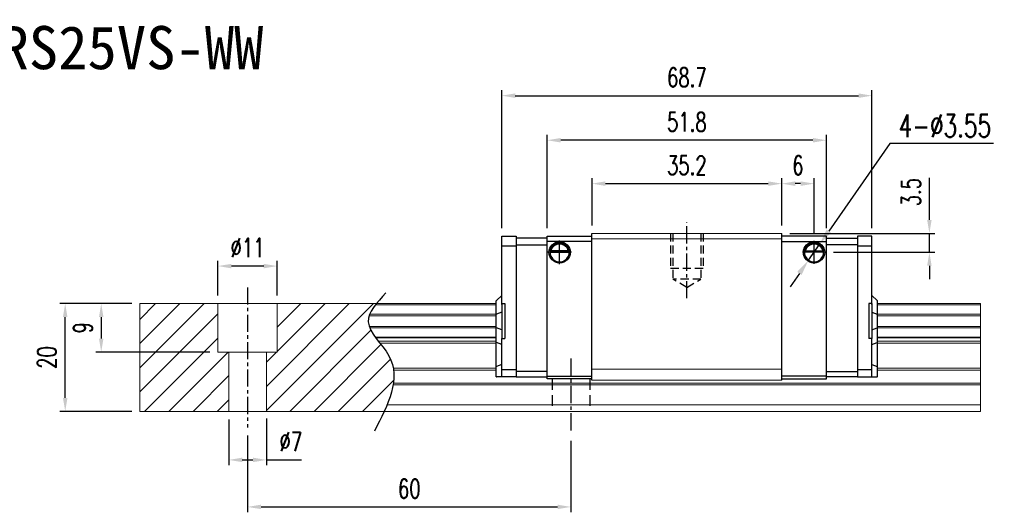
# Model space of a CAD drawing. Header units: millimetres. Extents: x 300 to 592, y 283 to 522.
# Tile 2 of 2: x 410 to 592, y 283 to 374. Entities that reach past the tile are written whole.
import ezdxf
from ezdxf.enums import TextEntityAlignment as Align

# ---------------------------------------------------------------- set-up
doc = ezdxf.new("R2010")
doc.units = ezdxf.units.MM
doc.header["$PDSIZE"] = -1
doc.linetypes.add('CENTER', pattern=[10.16, 6.35, -1.27, 1.27, -1.27])
doc.linetypes.add('DASHED', pattern=[0.75, 0.5, -0.25])
for name, color, linetype in [('2', 7, 'Continuous'), ('CHA', 7, 'Continuous'), ('CL', 1, 'CENTER'), ('DIM', 4, 'Continuous'), ('HID', 2, 'DASHED'), ('OUT', 3, 'Continuous')]:
    doc.layers.add(name, color=color, linetype=linetype)
doc.styles.add('DIM-7', font='SIMPLEX.shx', dxfattribs={"width": 0.7, "bigfont": 'chineset.shx'})
doc.styles.add('T', font='kaiu.ttf')
doc.dimstyles.new('CNS', dxfattribs={"dimtxt": 3.5, "dimasz": 2.5, "dimexe": 1, "dimexo": 1.5, "dimgap": 0.09, "dimtad": 0, "dimdsep": 46, "dimtxsty": 'DIM-7', "dimcen": 0.09, "dimclrd": 4, "dimclre": 4, "dimclrt": 4, "dimadec": 0, "dimazin": 0, "dimtfac": 1, "dimtix": 1, "dimtmove": 2, "dimatfit": 3, "dimfxl": 1, "dimtvp": 0.971429, "dimtolj": 1, "dimarcsym": 0})
doc.dimstyles.new('CNSx1 (指線專用)', dxfattribs={"dimscale": 0.8, "dimtxt": 3.5, "dimasz": 2.5, "dimexe": 1, "dimexo": 1.5, "dimgap": 1, "dimtad": 1, "dimtih": 1, "dimtoh": 1, "dimdsep": 46, "dimtxsty": 'DIM-7', "dimcen": 0.09, "dimclrd": 256, "dimclre": 256, "dimclrt": 4, "dimadec": 0, "dimazin": 0, "dimtfac": 1, "dimtix": 1, "dimtmove": 1, "dimatfit": 3, "dimfxl": 1, "dimtvp": 0.971429, "dimtolj": 1, "dimarcsym": 0})

# ---------------------------------------------------------------- blocks, each defined once
blk = doc.blocks.new('*D28')
at = {"layer": 'DEFPOINTS', "color": 0}
for p in [(551.06, 343.58), (515.86, 334.34), (551.06, 334.34)]:
    blk.add_point(p, dxfattribs=at)
at = {"layer": 'DIM', "color": 7, "lineweight": -2}
for p, q in [((515.86, 335.84), (515.86, 344.58)), ((518.36, 343.58), (548.56, 343.58)), ((551.06, 335.84), (551.06, 344.58))]:
    blk.add_line(p, q, dxfattribs=at)
at = {"layer": 'DIM', "color": 7}
for points in [[(518.36, 344), (518.36, 343.16), (515.86, 343.58)], [(548.56, 344), (548.56, 343.16), (551.06, 343.58)]]:
    blk.add_solid(points, dxfattribs=at)
at = {"layer": 'DIM', "color": 7, "insert": (533.46, 346.98), "char_height": 3.5, "attachment_point": 5, "style": 'DIM-7'}
blk.add_mtext('\\A1;35.2', dxfattribs=at)
blk = doc.blocks.new('*D29')
at = {"layer": 'DEFPOINTS', "color": 0}
for p in [(507.56, 351.63), (507.56, 333.84), (559.36, 333.84)]:
    blk.add_point(p, dxfattribs=at)
at = {"layer": 'DIM', "color": 7, "lineweight": -2}
for p, q in [((507.56, 335.34), (507.56, 352.63)), ((559.36, 335.34), (559.36, 352.63)), ((556.86, 351.63), (510.06, 351.63))]:
    blk.add_line(p, q, dxfattribs=at)
at = {"layer": 'DIM', "color": 7}
for points in [[(510.06, 352.05), (510.06, 351.21), (507.56, 351.63)], [(556.86, 352.05), (556.86, 351.21), (559.36, 351.63)]]:
    blk.add_solid(points, dxfattribs=at)
at = {"layer": 'DIM', "color": 7, "insert": (533.46, 355.03), "char_height": 3.5, "attachment_point": 5, "style": 'DIM-7'}
blk.add_mtext('\\A1;51.8', dxfattribs=at)
blk = doc.blocks.new('*D31')
at = {"layer": 'DEFPOINTS', "color": 0}
for p in [(551.06, 343.58), (551.06, 334.34), (557.06, 332.98)]:
    blk.add_point(p, dxfattribs=at)
at = {"layer": 'DIM', "color": 7, "lineweight": -2}
for p, q in [((551.06, 335.84), (551.06, 344.58)), ((554.56, 343.58), (553.56, 343.58)), ((557.06, 334.48), (557.06, 344.58))]:
    blk.add_line(p, q, dxfattribs=at)
at = {"layer": 'DIM', "color": 7}
for points in [[(553.56, 344), (553.56, 343.16), (551.06, 343.58)], [(554.56, 344), (554.56, 343.16), (557.06, 343.58)]]:
    blk.add_solid(points, dxfattribs=at)
at = {"layer": 'DIM', "color": 7, "insert": (554.06, 346.98), "char_height": 3.5, "attachment_point": 5, "style": 'DIM-7'}
blk.add_mtext('\\A1;6', dxfattribs=at)
blk = doc.blocks.new('*D32')
at = {"layer": 'DEFPOINTS', "color": 0}
for p in [(446.46, 328.29), (446.46, 321.34), (457.46, 321.34)]:
    blk.add_point(p, dxfattribs=at)
at = {"layer": 'DIM', "color": 7, "lineweight": -2}
for p, q in [((446.46, 322.84), (446.46, 329.29)), ((457.46, 322.84), (457.46, 329.29)), ((454.96, 328.29), (448.96, 328.29))]:
    blk.add_line(p, q, dxfattribs=at)
at = {"layer": 'DIM', "color": 7}
for points in [[(448.96, 328.7), (448.96, 327.87), (446.46, 328.29)], [(454.96, 328.7), (454.96, 327.87), (457.46, 328.29)]]:
    blk.add_solid(points, dxfattribs=at)
at = {"layer": 'DIM', "color": 7, "insert": (451.96, 331.69), "char_height": 3.5, "attachment_point": 5, "style": 'DIM-7'}
blk.add_mtext('\\A1;%%C11', dxfattribs=at)
blk = doc.blocks.new('*D33')
at = {"layer": 'DEFPOINTS', "color": 0}
for p in [(455.46, 301.49), (448.46, 301.34), (455.46, 292.33)]:
    blk.add_point(p, dxfattribs=at)
at = {"layer": 'DIM', "color": 7, "lineweight": -2}
for p, q in [((448.46, 299.84), (448.46, 291.33)), ((455.46, 299.99), (455.46, 291.33)), ((450.96, 292.33), (452.96, 292.33)), ((455.46, 292.33), (461.99, 292.33))]:
    blk.add_line(p, q, dxfattribs=at)
at = {"layer": 'DIM', "color": 7}
for points in [[(450.96, 292.75), (450.96, 291.92), (448.46, 292.33)], [(452.96, 292.75), (452.96, 291.92), (455.46, 292.33)]]:
    blk.add_solid(points, dxfattribs=at)
at = {"layer": 'DIM', "color": 7, "insert": (459.97, 295.73), "char_height": 3.5, "attachment_point": 5, "style": 'DIM-7'}
blk.add_mtext('\\A1;%%C7', dxfattribs=at)
blk = doc.blocks.new('*D35')
at = {"layer": 'DEFPOINTS', "color": 0}
for p in [(451.96, 298.34), (511.96, 297.34), (511.96, 283.61)]:
    blk.add_point(p, dxfattribs=at)
at = {"layer": 'DIM', "color": 7, "lineweight": -2}
for p, q in [((451.96, 296.84), (451.96, 282.61)), ((511.96, 295.84), (511.96, 282.61)), ((454.46, 283.61), (509.46, 283.61))]:
    blk.add_line(p, q, dxfattribs=at)
at = {"layer": 'DIM', "color": 7}
for points in [[(454.46, 284.03), (454.46, 283.2), (451.96, 283.61)], [(509.46, 284.03), (509.46, 283.2), (511.96, 283.61)]]:
    blk.add_solid(points, dxfattribs=at)
at = {"layer": 'DIM', "color": 7, "insert": (481.96, 287.01), "char_height": 3.5, "attachment_point": 5, "style": 'DIM-7'}
blk.add_mtext('\\A1;60', dxfattribs=at)
blk = doc.blocks.new('*D36')
at = {"layer": 'DEFPOINTS', "color": 0}
for p in [(418.12, 321.34), (431.96, 321.34), (431.96, 301.34)]:
    blk.add_point(p, dxfattribs=at)
at = {"layer": 'DIM', "color": 7, "lineweight": -2}
for p, q in [((430.46, 321.34), (417.12, 321.34)), ((418.12, 303.84), (418.12, 318.84)), ((430.46, 301.34), (417.12, 301.34))]:
    blk.add_line(p, q, dxfattribs=at)
at = {"layer": 'DIM', "color": 7}
for points in [[(417.7, 318.84), (418.54, 318.84), (418.12, 321.34)], [(417.7, 303.84), (418.54, 303.84), (418.12, 301.34)]]:
    blk.add_solid(points, dxfattribs=at)
at = {"layer": 'DIM', "color": 7, "insert": (414.72, 311.34), "char_height": 3.5, "attachment_point": 5, "rotation": 90, "style": 'DIM-7'}
blk.add_mtext('\\A1;20', dxfattribs=at)
blk = doc.blocks.new('*D37')
at = {"layer": 'DEFPOINTS', "color": 0}
for p in [(567.81, 359.9), (499.11, 333.84), (567.81, 333.84)]:
    blk.add_point(p, dxfattribs=at)
at = {"layer": 'DIM', "color": 7, "lineweight": -2}
for p, q in [((499.11, 335.34), (499.11, 360.9)), ((501.61, 359.9), (565.31, 359.9)), ((567.81, 335.34), (567.81, 360.9))]:
    blk.add_line(p, q, dxfattribs=at)
at = {"layer": 'DIM', "color": 7}
for points in [[(501.61, 360.32), (501.61, 359.48), (499.11, 359.9)], [(565.31, 360.32), (565.31, 359.48), (567.81, 359.9)]]:
    blk.add_solid(points, dxfattribs=at)
at = {"layer": 'DIM', "color": 7, "insert": (533.46, 363.3), "char_height": 3.5, "attachment_point": 5, "style": 'DIM-7'}
blk.add_mtext('\\A1;68.7', dxfattribs=at)
blk = doc.blocks.new('*D67')
at = {"layer": 'DEFPOINTS', "color": 0}
for p in [(431.96, 321.34), (424.8, 312.34), (446.46, 312.34)]:
    blk.add_point(p, dxfattribs=at)
at = {"layer": 'DIM', "color": 7, "lineweight": -2}
for p, q in [((430.46, 321.34), (423.8, 321.34)), ((424.8, 318.84), (424.8, 314.84)), ((444.96, 312.34), (423.8, 312.34))]:
    blk.add_line(p, q, dxfattribs=at)
at = {"layer": 'DIM', "color": 7}
for points in [[(424.39, 318.84), (425.22, 318.84), (424.8, 321.34)], [(424.39, 314.84), (425.22, 314.84), (424.8, 312.34)]]:
    blk.add_solid(points, dxfattribs=at)
at = {"layer": 'DIM', "color": 7, "insert": (421.4, 316.84), "char_height": 3.5, "attachment_point": 5, "rotation": 90, "style": 'DIM-7'}
blk.add_mtext('\\A1;9', dxfattribs=at)
blk = doc.blocks.new('*D109')
at = {"layer": 'DEFPOINTS', "color": 0}
for p in [(551.06, 334.34), (578.46, 334.34), (559.19, 330.84)]:
    blk.add_point(p, dxfattribs=at)
at = {"layer": 'DIM', "color": 7, "lineweight": -2}
for p, q in [((578.46, 336.84), (578.46, 344.66)), ((552.56, 334.34), (579.46, 334.34)), ((578.46, 330.84), (578.46, 334.34)), ((560.69, 330.84), (579.46, 330.84)), ((578.46, 328.34), (578.46, 325.84))]:
    blk.add_line(p, q, dxfattribs=at)
at = {"layer": 'DIM', "color": 7}
for points in [[(578.04, 336.84), (578.87, 336.84), (578.46, 334.34)], [(578.04, 328.34), (578.87, 328.34), (578.46, 330.84)]]:
    blk.add_solid(points, dxfattribs=at)
at = {"layer": 'DIM', "color": 7, "insert": (575.06, 342), "char_height": 3.5, "attachment_point": 5, "rotation": 90, "style": 'DIM-7'}
blk.add_mtext('\\A1;3.5', dxfattribs=at)
blk = doc.blocks.new('*D152')
at = {"layer": 'DEFPOINTS', "color": 0}
for p in [(558.07, 332.3), (556.04, 329.39)]:
    blk.add_point(p, dxfattribs=at)
at = {"layer": 'DIM', "color": 0, "lineweight": -2}
for p, q in [((571.11, 351.02), (559.79, 334.76)), ((590.37, 351.02), (571.11, 351.02)), ((556.04, 329.39), (558.07, 332.3)), ((554.33, 326.92), (552.61, 324.46))]:
    blk.add_line(p, q, dxfattribs=at)
at = {"layer": 'DIM', "color": 0}
for points in [[(559.38, 335.05), (560.2, 334.47), (558.07, 332.3)], [(553.92, 327.21), (554.74, 326.64), (556.04, 329.39)]]:
    blk.add_solid(points, dxfattribs=at)
at = {"layer": 'DIM', "color": 0, "insert": (581.34, 354.32), "char_height": 4.2, "attachment_point": 5, "style": 'DIM-7'}
blk.add_mtext('\\A1;4-∅3.55', dxfattribs=at)

msp = doc.modelspace()

# ---------------------------------------------------------------- linework, layer by layer
at = {"layer": '2', "color": 0, "linetype": 'Continuous'}
for p, q in [((515.855, 307.142), (515.855, 334.342)), ((551.055, 307.142), (551.055, 334.342)), ((499.105, 332.039), (499.105, 333.843)), ((499.105, 333.843), (501.805, 333.843)), ((501.805, 333.843), (501.805, 307.743)), ((507.555, 333.443), (501.805, 333.443)), ((507.555, 307.343), (507.555, 333.843)), ((507.556, 333.843), (515.855, 333.843)), ((515.856, 332.843), (507.556, 332.843)), ((559.355, 333.843), (551.055, 333.843)), ((551.055, 332.843), (559.355, 332.843)), ((559.355, 307.343), (559.355, 333.843)), ((559.355, 333.443), (565.105, 333.443)), ((567.805, 333.843), (565.105, 333.843)), ((565.105, 333.843), (565.105, 307.743)), ((567.805, 332.039), (567.805, 333.843)), ((499.105, 332.068), (501.805, 332.068)), ((499.105, 331.685), (499.105, 332.039)), ((499.105, 321.142), (499.105, 331.685)), ((501.805, 332.243), (507.555, 332.243)), ((508.081, 330.892), (511.63, 330.892)), ((511.487, 331.025), (508.224, 331.025)), ((511.41, 331.092), (508.3, 331.092)), ((558.83, 330.892), (555.281, 330.892)), ((555.424, 331.025), (558.687, 331.025)), ((555.5, 331.092), (558.61, 331.092)), ((565.105, 332.243), (559.355, 332.243)), ((565.105, 332.068), (567.805, 332.068)), ((567.805, 331.685), (567.805, 332.039)), ((567.805, 321.142), (567.805, 331.685)), ((498.105, 321.843), (498.155, 321.893)), ((498.105, 319.338), (498.105, 321.843)), ((499.105, 322.843), (498.155, 321.893)), ((567.805, 322.843), (568.755, 321.893)), ((568.805, 321.843), (568.755, 321.893)), ((568.805, 319.338), (568.805, 321.843)), ((499.105, 319.732), (498.155, 319.358)), ((499.105, 321.342), (499.105, 314.842)), ((499.105, 321.342), (499.705, 321.342)), ((499.705, 321.342), (499.705, 314.842)), ((567.205, 321.342), (567.205, 314.842)), ((567.805, 321.342), (567.205, 321.342)), ((567.805, 321.342), (567.805, 314.842)), ((567.805, 319.732), (568.755, 319.358)), ((498.105, 319.338), (498.155, 319.358)), ((498.105, 316.846), (498.105, 319.338)), ((568.805, 319.338), (568.755, 319.358)), ((568.805, 316.846), (568.805, 319.338)), ((498.105, 314.111), (498.105, 316.846)), ((498.105, 316.846), (498.155, 316.826)), ((499.105, 316.452), (498.155, 316.826)), ((567.805, 316.452), (568.755, 316.826)), ((568.805, 316.846), (568.755, 316.826)), ((568.805, 314.111), (568.805, 316.846)), ((499.105, 314.842), (499.705, 314.842)), ((499.105, 309.3), (499.105, 314.842)), ((567.805, 314.842), (567.205, 314.842)), ((567.805, 309.3), (567.805, 314.842)), ((498.105, 309.633), (498.105, 314.111)), ((498.105, 314.111), (498.155, 314.092)), ((499.105, 313.718), (498.155, 314.092)), ((567.805, 313.718), (568.755, 314.092)), ((568.805, 314.111), (568.755, 314.092)), ((568.805, 309.633), (568.805, 314.111)), ((498.105, 309.633), (498.155, 309.653)), ((498.105, 307.743), (498.105, 309.633)), ((499.105, 310.047), (498.155, 309.653)), ((499.105, 308.946), (499.105, 309.3)), ((499.105, 309.118), (501.805, 309.118)), ((499.105, 307.889), (499.105, 308.946)), ((507.555, 308.743), (501.805, 308.743)), ((559.355, 308.743), (565.105, 308.743)), ((565.105, 309.118), (567.805, 309.123)), ((567.805, 310.047), (568.755, 309.653)), ((567.805, 308.946), (567.805, 309.3)), ((567.805, 307.889), (567.805, 308.946)), ((568.805, 309.633), (568.755, 309.653)), ((568.805, 307.743), (568.805, 309.633)), ((498.105, 307.743), (498.155, 307.743)), ((499.105, 307.743), (498.155, 307.743)), ((499.105, 307.743), (499.105, 307.889)), ((501.805, 307.743), (499.105, 307.743)), ((501.805, 307.743), (507.555, 307.743)), ((507.555, 307.843), (515.855, 307.843)), ((515.855, 307.343), (507.555, 307.343)), ((559.355, 307.843), (551.055, 307.843)), ((551.055, 307.343), (559.355, 307.343)), ((565.105, 307.743), (559.355, 307.743)), ((565.105, 307.743), (567.805, 307.743)), ((567.805, 307.743), (567.805, 307.889)), ((567.805, 307.743), (568.755, 307.743)), ((568.805, 307.743), (568.755, 307.743))]:
    msp.add_line(p, q, dxfattribs=at)
at = {"layer": '2', "color": 0, "linetype": 'Continuous', "extrusion": (0, 0, -1)}
for centre, radius, start, end in [((-509.855, 330.842), 1.975, 270, 90), ((-509.855, 330.842), 1.975, 90, 270), ((-557.055, 330.842), 1.975, 270, 90), ((-557.055, 330.842), 1.975, 90, 270), ((-509.855, 330.842), 1.575, 9.1332, 90), ((-509.855, 330.842), 1.575, 90, 170.8668), ((-557.055, 330.842), 1.575, 9.1332, 90), ((-557.055, 330.842), 1.575, 90, 170.8668)]:
    msp.add_arc(centre, radius, start, end, dxfattribs=at)
at = {"layer": '2', "color": 0, "linetype": 'Continuous'}
for centre, start, end in [((509.855, 330.842), 90, 270), ((509.855, 330.842), 270, 90), ((557.055, 330.842), 90, 270), ((557.055, 330.842), 270, 90)]:
    msp.add_arc(centre, 1.775, start, end, dxfattribs=at)
for points, knots in [([(508.224, 331.025), (508.239, 331.101), (508.262, 331.191), (508.325, 331.38), (508.368, 331.482), (508.473, 331.678), (508.536, 331.774), (508.708, 331.986), (508.827, 332.096), (509.086, 332.277), (509.231, 332.349), (509.533, 332.447), (509.695, 332.473), (509.855, 332.473)], [0, 0, 0, 0, 0.1376864, 0.1376864, 0.275472, 0.275472, 0.4123557, 0.4123557, 0.6064308, 0.6064308, 0.8046387, 0.8046387, 1, 1, 1, 1]), ([(509.855, 332.473), (510.006, 332.473), (510.159, 332.45), (510.476, 332.354), (510.642, 332.27), (510.912, 332.071), (511.026, 331.961), (511.198, 331.741), (511.265, 331.635), (511.371, 331.421), (511.412, 331.311), (511.461, 331.144), (511.476, 331.081), (511.487, 331.025)], [0, 0, 0, 0, 0.1837975, 0.1837975, 0.4104893, 0.4104893, 0.6000274, 0.6000274, 0.749109, 0.749109, 0.8991923, 0.8991923, 1, 1, 1, 1]), ([(557.055, 332.473), (556.904, 332.473), (556.752, 332.45), (556.434, 332.354), (556.269, 332.27), (555.998, 332.071), (555.885, 331.961), (555.713, 331.741), (555.646, 331.635), (555.54, 331.421), (555.499, 331.311), (555.45, 331.144), (555.435, 331.081), (555.424, 331.025)], [0, 0, 0, 0, 0.1837975, 0.1837975, 0.4104893, 0.4104893, 0.6000274, 0.6000274, 0.749109, 0.749109, 0.8991923, 0.8991923, 1, 1, 1, 1]), ([(558.687, 331.025), (558.671, 331.101), (558.649, 331.191), (558.586, 331.38), (558.543, 331.482), (558.438, 331.678), (558.375, 331.774), (558.203, 331.986), (558.084, 332.096), (557.825, 332.277), (557.68, 332.349), (557.378, 332.447), (557.216, 332.473), (557.055, 332.473)], [0, 0, 0, 0, 0.1376864, 0.1376864, 0.275472, 0.275472, 0.4123557, 0.4123557, 0.6064308, 0.6064308, 0.8046387, 0.8046387, 1, 1, 1, 1])]:
    msp.add_open_spline(points, degree=3, knots=knots, dxfattribs=at)
for points in [[(508.224, 331.025), (508.249, 331.048), (508.275, 331.07), (508.3, 331.092)], [(511.41, 331.092), (511.436, 331.07), (511.462, 331.048), (511.487, 331.025)], [(555.5, 331.092), (555.475, 331.07), (555.449, 331.048), (555.424, 331.025)], [(558.687, 331.025), (558.662, 331.048), (558.636, 331.07), (558.61, 331.092)]]:
    msp.add_open_spline(points, degree=3, dxfattribs=at)
at = {"layer": 'CL', "color": 0, "ltscale": 0.5}
for p, q in [((533.455, 322.341), (533.455, 336.342)), ((451.955, 324.342), (451.955, 298.342)), ((511.955, 311.142), (511.955, 297.342))]:
    msp.add_line(p, q, dxfattribs=at)
at = {"layer": 'DIM', "color": 0}
for p, q in [((509.855, 328.638), (509.855, 333.047)), ((557.055, 328.707), (557.055, 332.978)), ((512.06, 330.842), (507.651, 330.842)), ((559.191, 330.842), (554.92, 330.842)), ((431.955, 318.4), (434.897, 321.342)), ((431.955, 313.91), (439.388, 321.342)), ((431.955, 309.42), (443.878, 321.342)), ((455.455, 305.979), (470.818, 321.342)), ((455.455, 301.489), (475.309, 321.342)), ((457.455, 316.96), (461.838, 321.342)), ((457.455, 312.469), (466.328, 321.342)), ((431.955, 304.93), (446.455, 319.43)), ((459.799, 301.342), (474.834, 316.378)), ((432.858, 301.342), (446.455, 314.94)), ((464.289, 301.342), (476.705, 313.758)), ((437.348, 301.342), (448.348, 312.342)), ((455.455, 310.469), (457.328, 312.342)), ((468.779, 301.342), (478.481, 311.044)), ((441.838, 301.342), (448.455, 307.96)), ((473.269, 301.342), (479.076, 307.15)), ((446.328, 301.342), (448.455, 303.469))]:
    msp.add_line(p, q, dxfattribs=at)
msp.add_open_spline([(477.639, 323.304), (475.957, 321.513), (472.299, 317.618), (481.824, 309.933), (478.009, 302.548), (475.496, 297.683)], degree=3, knots=[0, 0, 0, 0, 6.2737393, 13.647637, 27.8750855, 27.8750855, 27.8750855, 27.8750855], dxfattribs=at)
at = {"layer": 'HID', "color": 0, "ltscale": 3}
for p, q in [((530.455, 334.342), (530.455, 327.842)), ((530.855, 334.342), (530.855, 325.842)), ((536.055, 334.342), (536.055, 325.842)), ((536.455, 334.342), (536.455, 327.842)), ((536.455, 327.842), (530.455, 327.842)), ((533.455, 324.341), (530.855, 325.842)), ((536.055, 325.842), (530.855, 325.842)), ((533.455, 324.341), (536.055, 325.842))]:
    msp.add_line(p, q, dxfattribs=at)
at = {"layer": 'HID', "color": 0, "ltscale": 4}
for p, q in [((508.455, 307.343), (508.455, 301.342)), ((515.455, 307.343), (515.455, 301.342))]:
    msp.add_line(p, q, dxfattribs=at)
at = {"layer": 'OUT', "color": 0, "linetype": 'Continuous', "lineweight": 15}
for p, q in [((551.055, 334.342), (515.855, 334.342)), ((551.055, 333.342), (515.855, 333.342)), ((431.955, 321.342), (431.955, 301.342)), ((498.105, 321.342), (431.955, 321.342)), ((446.455, 312.342), (446.455, 321.342)), ((457.455, 312.342), (457.455, 321.342)), ((498.105, 321.086), (475.678, 321.086)), ((587.955, 321.342), (568.805, 321.342)), ((587.955, 321.086), (568.805, 321.086)), ((587.955, 321.342), (587.955, 321.086)), ((587.955, 321.086), (587.955, 319.377)), ((498.105, 319.082), (474.523, 319.082)), ((498.105, 319.377), (474.633, 319.377)), ((587.955, 319.377), (568.805, 319.377)), ((587.955, 319.082), (568.805, 319.082)), ((587.955, 319.377), (587.955, 319.082)), ((587.955, 319.082), (587.955, 317.102)), ((498.105, 317.102), (474.52, 317.102)), ((498.105, 316.807), (474.631, 316.807)), ((587.955, 317.102), (568.805, 317.102)), ((587.955, 316.807), (568.805, 316.807)), ((587.955, 317.102), (587.955, 316.807)), ((587.955, 316.807), (587.955, 315.127)), ((498.105, 315.127), (475.64, 315.127)), ((498.105, 314.963), (475.762, 314.963)), ((498.105, 314.369), (476.222, 314.369)), ((587.955, 315.127), (568.805, 315.127)), ((587.955, 314.963), (568.805, 314.963)), ((587.955, 314.369), (568.805, 314.369)), ((587.955, 315.127), (587.955, 314.963)), ((587.955, 314.963), (587.955, 314.369)), ((587.955, 314.369), (587.955, 314.015)), ((498.105, 314.015), (476.501, 314.015)), ((587.955, 314.015), (568.805, 314.015)), ((587.955, 314.015), (587.955, 309.349)), ((457.455, 312.342), (446.455, 312.342)), ((448.455, 312.342), (448.455, 301.342)), ((455.455, 312.342), (455.455, 301.342)), ((498.105, 309.349), (478.993, 309.349)), ((498.105, 308.996), (479.046, 308.996)), ((551.055, 309.192), (515.855, 309.192)), ((587.955, 309.349), (568.805, 309.349)), ((587.955, 308.996), (568.805, 308.996)), ((587.955, 309.349), (587.955, 308.996)), ((587.955, 308.996), (587.955, 306.589)), ((551.055, 307.142), (515.855, 307.142)), ((587.955, 306.235), (478.959, 306.235)), ((587.955, 306.589), (479.013, 306.589)), ((587.955, 306.589), (587.955, 306.235)), ((587.955, 306.235), (587.955, 302.542)), ((587.955, 302.542), (477.836, 302.542)), ((587.955, 302.542), (587.955, 301.342)), ((587.955, 301.342), (431.955, 301.342))]:
    msp.add_line(p, q, dxfattribs=at)

# ---------------------------------------------------------------- texts
at = {"layer": 'CHA', "color": 7, "style": 'T'}
msp.add_text('TRS25VS-WW', height=8, dxfattribs=at).set_placement((427.698, 368.814), align=Align.MIDDLE)

# ---------------------------------------------------------------- dimensions: what is measured, and where the dimension line sits
at = {"layer": 'DIM', "color": 0}
for base, p1, p2, picture, middle in [((567.805, 359.899), (499.105, 333.843), (567.805, 333.843), '*D37', (533.455, 363.299)), ((507.556, 351.63), (559.355, 333.843), (507.556, 333.843), '*D29', (533.455, 355.03)), ((551.055, 343.578), (515.855, 334.342), (551.055, 334.342), '*D28', (533.455, 346.978)), ((551.055, 343.578), (557.055, 332.978), (551.055, 334.342), '*D31', (554.055, 346.978)), ((511.955, 283.613), (451.955, 298.342), (511.955, 297.342), '*D35', (481.955, 287.013))]:
    dim = msp.add_linear_dim(base=base, p1=p1, p2=p2, dimstyle='CNS', override={"dimclrd": 7, "dimclre": 7, "dimclrt": 7}, dxfattribs=at)
    dim.commit()
    dim.dimension.update_dxf_attribs({"geometry": picture, "text_midpoint": middle})
dim = msp.add_diameter_dim_2p(p1=(556.041, 329.386), p2=(558.07, 332.299), text='4-<>', dimstyle='CNSx1 (指線專用)', override={"dimscale": 1.2, "dimclrd": 0, "dimclre": 0, "dimclrt": 0}, dxfattribs=at)
dim.commit()
dim.dimension.update_dxf_attribs({"geometry": '*D152', "text_midpoint": (571.113, 351.015), "dimtype": 163})
dim = msp.add_linear_dim(base=(578.457, 334.342), p1=(559.191, 330.842), p2=(551.055, 334.342), angle=270, dimstyle='CNS', override={"dimclrd": 7, "dimclre": 7, "dimclrt": 7, "dimtmove": 0}, dxfattribs=at)
dim.commit()
dim.dimension.update_dxf_attribs({"geometry": '*D109', "text_midpoint": (578.457, 341.999), "dimtype": 160})
dim = msp.add_linear_dim(base=(446.455, 328.286), p1=(457.455, 321.342), p2=(446.455, 321.342), text='%%C<>', dimstyle='CNS', override={"dimclrd": 7, "dimclre": 7, "dimclrt": 7}, dxfattribs=at)
dim.commit()
dim.dimension.update_dxf_attribs({"geometry": '*D32', "text_midpoint": (451.955, 331.686)})
for base, p1, p2, angle, picture, middle in [((418.12, 321.342), (431.955, 301.342), (431.955, 321.342), 90, '*D36', (414.72, 311.342)), ((424.803, 312.342), (431.955, 321.342), (446.455, 312.342), 270, '*D67', (421.403, 316.842))]:
    dim = msp.add_linear_dim(base=base, p1=p1, p2=p2, angle=angle, dimstyle='CNS', override={"dimclrd": 7, "dimclre": 7, "dimclrt": 7}, dxfattribs=at)
    dim.commit()
    dim.dimension.update_dxf_attribs({"geometry": picture, "text_midpoint": middle})
dim = msp.add_linear_dim(base=(455.455, 292.333), p1=(448.455, 301.342), p2=(455.455, 301.489), text='%%C<>', dimstyle='CNS', override={"dimclrd": 7, "dimclre": 7, "dimclrt": 7, "dimtmove": 0}, dxfattribs=at)
dim.commit()
dim.dimension.update_dxf_attribs({"geometry": '*D33', "text_midpoint": (459.97, 292.333), "dimtype": 160})

doc.saveas('drawing.dxf')
